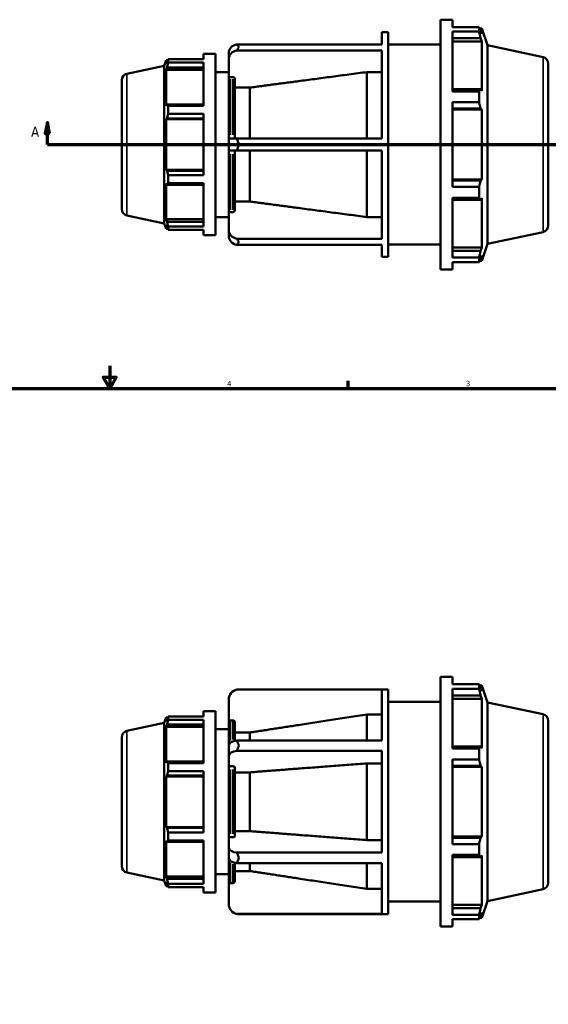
# Model space of a CAD drawing. Header units: inches. Extents: x -3.8 to 53.2, y -14.1 to 34.1.
# Tile 5 of 8: x 15.4 to 24.8, y 10 to 27.6. Entities that reach past the tile are written whole.
import ezdxf

# ---------------------------------------------------------------- set-up
doc = ezdxf.new("R2010")
doc.units = ezdxf.units.IN
doc.header["$MEASUREMENT"] = 0
for name, color, linetype, lineweight in [('Border (ANSI)', 7, 'Continuous', 70), ('Section Line (ANSI)', 7, 'Continuous', 70), ('Visible (ANSI)', 7, 'Continuous', 50), ('Visible Narrow (ANSI)', 7, 'Continuous', 35)]:
    doc.layers.add(name, color=color, linetype=linetype, lineweight=lineweight)
doc.styles.add('Label Text (ANSI)', font='tahoma.ttf')
doc.styles.add('Note Text (ANSI)', font='tahoma.ttf')

# ---------------------------------------------------------------- blocks, each defined once
blk = doc.blocks.new('Borders Default Border')
at = {"layer": 'Border (ANSI)'}
blk.add_line((21.25, 21), (21.25, 21.134), dxfattribs=at)
at = {"layer": 'Border (ANSI)', "flags": 128}
for points in [[(17, 21.4), (17, 21), (16.885, 21.2), (17.115, 21.2), (17, 21)], [(0.5, 1), (0.5, 21), (33.5, 21), (33.5, 1), (0.5, 1)]]:
    blk.add_lwpolyline(points, dxfattribs=at)
at = {"layer": 'Border (ANSI)', "color": 5, "true_color": 0x0000ff, "char_height": 0.0945, "attachment_point": 7, "style": 'Note Text (ANSI)'}
for s, insert in [('4', (19.092, 21.04)), ('3', (23.346, 21.038))]:
    blk.add_mtext(s, dxfattribs=dict(at, insert=insert))
blk = doc.blocks.new('2dTransSection0')
at = {"layer": 'Section Line (ANSI)', "linetype": 'Continuous'}
for p, q in [((15.89, 25.739), (15.851, 25.542)), ((15.89, 25.542), (15.89, 25.739)), ((15.93, 25.542), (15.89, 25.739)), ((33.861, 25.739), (33.821, 25.542)), ((33.861, 25.542), (33.861, 25.739)), ((33.9, 25.542), (33.861, 25.739)), ((15.851, 25.542), (15.93, 25.542)), ((15.89, 25.345), (15.89, 25.542)), ((33.821, 25.542), (33.9, 25.542)), ((33.861, 25.345), (33.861, 25.542)), ((15.89, 25.345), (16.249, 25.345)), ((33.502, 25.345), (33.861, 25.345))]:
    blk.add_line(p, q, dxfattribs=at)
at = {"layer": 'Section Line (ANSI)'}
blk.add_line((15.89, 25.345), (33.861, 25.345), dxfattribs=at)
at = {"layer": 'Section Line (ANSI)', "linetype": 'Continuous', "flags": 128}
for points in [[(15.93, 25.542), (15.89, 25.739), (15.851, 25.542), (15.93, 25.542)], [(33.9, 25.542), (33.861, 25.739), (33.821, 25.542), (33.9, 25.542)]]:
    blk.add_lwpolyline(points, dxfattribs=at)
at = {"layer": 'Section Line (ANSI)'}
for points in [[(15.93, 25.542), (15.89, 25.739), (15.851, 25.542), (15.93, 25.542)], [(33.9, 25.542), (33.861, 25.739), (33.821, 25.542), (33.9, 25.542)]]:
    blk.add_solid(points, dxfattribs=at)
at = {"layer": 'Section Line (ANSI)', "char_height": 0.18, "attachment_point": 7, "style": 'Label Text (ANSI)'}
for insert in [(15.6, 25.483), (33.997, 25.483)]:
    blk.add_mtext('A', dxfattribs=dict(at, insert=insert))

msp = doc.modelspace()

# ---------------------------------------------------------------- linework, layer by layer
at = {"layer": 'Visible (ANSI)'}
for p, q in [((22.891, 23.12), (22.891, 27.57)), ((22.891, 27.57), (23.106, 27.57)), ((23.106, 27.438), (23.106, 27.57)), ((23.106, 27.438), (23.578, 27.438)), ((23.578, 27.358), (23.578, 27.438)), ((23.591, 27.414), (23.629, 27.414)), ((23.629, 27.318), (23.607, 27.382)), ((23.727, 27.114), (23.629, 27.414)), ((23.629, 27.318), (23.629, 27.414)), ((21.85, 27.13), (21.85, 27.347)), ((21.85, 27.347), (21.958, 27.347)), ((21.958, 23.342), (21.958, 27.347)), ((23.106, 26.292), (23.106, 27.358)), ((23.578, 27.358), (23.106, 27.358)), ((23.106, 27.239), (23.607, 27.239)), ((23.607, 27.239), (23.629, 27.18)), ((19.267, 27.13), (21.85, 27.13)), ((21.85, 27.023), (19.267, 27.023)), ((21.85, 25.452), (21.85, 27.023)), ((21.958, 27.125), (22.891, 27.125)), ((23.106, 27.18), (23.629, 27.18)), ((23.629, 26.3), (23.629, 27.18)), ((23.727, 23.576), (23.727, 27.114)), ((24.718, 26.903), (23.727, 27.114)), ((17.973, 26.749), (18.005, 26.847)), ((18.005, 26.847), (18.005, 26.777)), ((18.033, 26.847), (18.005, 26.847)), ((18.042, 26.864), (18.67, 26.864)), ((18.042, 26.806), (18.042, 26.864)), ((18.67, 26.96), (18.67, 26.864)), ((18.67, 26.96), (18.885, 26.96)), ((18.885, 26.96), (18.885, 23.73)), ((19.121, 26.979), (19.121, 26.871)), ((19.121, 26.871), (19.121, 26.517)), ((17.307, 26.608), (17.973, 26.749)), ((17.973, 23.94), (17.973, 26.749)), ((18.021, 26.823), (18.005, 26.777)), ((18.005, 26.677), (18.021, 26.72)), ((18.67, 26.677), (18.005, 26.677)), ((18.005, 26.677), (18.005, 26.038)), ((18.021, 26.72), (18.67, 26.72)), ((18.67, 26.806), (18.042, 26.806)), ((18.67, 26.806), (18.67, 26.033)), ((24.812, 26.787), (24.812, 23.903)), ((17.214, 24.197), (17.214, 26.492)), ((18.885, 26.637), (19.121, 26.637)), ((19.121, 25.452), (19.121, 26.517)), ((19.196, 26.546), (19.154, 26.546)), ((19.229, 26.517), (19.229, 25.452)), ((21.582, 25.452), (21.582, 26.637)), ((21.85, 26.637), (21.582, 26.637)), ((19.497, 26.36), (19.229, 26.36)), ((19.497, 25.452), (19.497, 26.36)), ((23.607, 26.331), (23.106, 26.331)), ((23.629, 26.3), (23.607, 26.331)), ((23.106, 26.292), (23.578, 26.292)), ((23.578, 26.098), (23.578, 26.292)), ((18.021, 26.061), (18.005, 26.038)), ((18.67, 26.061), (18.021, 26.061)), ((18.042, 26.033), (18.67, 26.033)), ((18.042, 25.892), (18.042, 26.033)), ((23.106, 24.591), (23.106, 26.098)), ((23.578, 26.098), (23.106, 26.098)), ((23.106, 25.987), (23.607, 25.987)), ((23.106, 25.967), (23.629, 25.967)), ((23.607, 25.987), (23.629, 25.967)), ((23.629, 24.723), (23.629, 25.967)), ((18.005, 25.796), (18.021, 25.811)), ((18.67, 25.796), (18.005, 25.796)), ((18.005, 25.796), (18.005, 24.893)), ((18.021, 25.811), (18.67, 25.811)), ((18.67, 25.892), (18.042, 25.892)), ((18.67, 25.892), (18.67, 24.798)), ((19.121, 25.452), (19.121, 25.237)), ((19.121, 25.452), (19.267, 25.452)), ((19.267, 25.452), (21.85, 25.452)), ((19.267, 25.237), (19.121, 25.237)), ((19.121, 24.172), (19.121, 25.237)), ((19.229, 25.237), (19.229, 24.172)), ((21.85, 25.237), (19.267, 25.237)), ((19.497, 24.33), (19.497, 25.237)), ((21.582, 24.053), (21.582, 25.237)), ((21.85, 23.667), (21.85, 25.237)), ((18.67, 24.893), (18.005, 24.893)), ((18.021, 24.879), (18.005, 24.893)), ((18.67, 24.879), (18.021, 24.879)), ((18.042, 24.798), (18.67, 24.798)), ((18.042, 24.657), (18.042, 24.798)), ((18.005, 24.651), (18.005, 24.013)), ((18.005, 24.651), (18.021, 24.629)), ((18.021, 24.629), (18.67, 24.629)), ((18.67, 24.657), (18.042, 24.657)), ((18.67, 24.657), (18.67, 23.884)), ((23.106, 24.723), (23.629, 24.723)), ((23.607, 24.702), (23.106, 24.702)), ((23.106, 24.591), (23.578, 24.591)), ((23.578, 24.397), (23.578, 24.591)), ((23.629, 24.723), (23.607, 24.702)), ((23.106, 23.332), (23.106, 24.397)), ((23.578, 24.397), (23.106, 24.397)), ((23.607, 24.359), (23.629, 24.389)), ((23.629, 23.509), (23.629, 24.389)), ((19.229, 24.33), (19.497, 24.33)), ((23.106, 24.359), (23.607, 24.359)), ((17.307, 24.082), (17.973, 23.94)), ((18.885, 24.053), (19.121, 24.053)), ((19.121, 24.172), (19.121, 23.819)), ((19.154, 24.143), (19.196, 24.143)), ((21.582, 24.053), (21.85, 24.053)), ((17.973, 23.94), (18.005, 23.843)), ((18.67, 24.013), (18.005, 24.013)), ((18.021, 23.97), (18.005, 24.013)), ((18.005, 23.912), (18.005, 23.843)), ((18.005, 23.912), (18.021, 23.866)), ((18.67, 23.97), (18.021, 23.97)), ((18.042, 23.884), (18.67, 23.884)), ((18.042, 23.825), (18.042, 23.884)), ((18.033, 23.843), (18.005, 23.843)), ((18.67, 23.825), (18.042, 23.825)), ((18.67, 23.825), (18.67, 23.73)), ((18.67, 23.73), (18.885, 23.73)), ((19.121, 23.819), (19.121, 23.711)), ((24.718, 23.787), (23.727, 23.576)), ((19.267, 23.667), (21.85, 23.667)), ((21.85, 23.559), (19.267, 23.559)), ((21.85, 23.342), (21.85, 23.559)), ((21.958, 23.565), (22.891, 23.565)), ((23.106, 23.509), (23.629, 23.509)), ((23.629, 23.509), (23.607, 23.45)), ((23.727, 23.576), (23.629, 23.276)), ((21.85, 23.342), (21.958, 23.342)), ((23.607, 23.45), (23.106, 23.45)), ((23.607, 23.308), (23.629, 23.371)), ((23.629, 23.276), (23.629, 23.371)), ((23.106, 23.332), (23.578, 23.332)), ((23.106, 23.12), (23.106, 23.251)), ((23.578, 23.251), (23.106, 23.251)), ((23.578, 23.251), (23.578, 23.332)), ((23.591, 23.276), (23.629, 23.276)), ((22.891, 23.12), (23.106, 23.12)), ((22.891, 11.411), (22.891, 15.861)), ((22.891, 15.861), (23.106, 15.861)), ((23.106, 15.73), (23.106, 15.861)), ((21.85, 15.636), (19.267, 15.636)), ((19.299, 15.638), (21.958, 15.638)), ((21.85, 14.729), (21.85, 15.636)), ((21.958, 11.633), (21.958, 15.638)), ((23.106, 15.73), (23.578, 15.73)), ((23.106, 14.584), (23.106, 15.649)), ((23.578, 15.649), (23.106, 15.649)), ((23.578, 15.649), (23.578, 15.73)), ((23.591, 15.705), (23.629, 15.705)), ((23.629, 15.609), (23.607, 15.673)), ((23.727, 15.405), (23.629, 15.705)), ((23.629, 15.609), (23.629, 15.705)), ((19.121, 15.46), (19.121, 15.052)), ((23.106, 15.531), (23.607, 15.531)), ((23.106, 15.471), (23.629, 15.471)), ((23.607, 15.531), (23.629, 15.471)), ((23.629, 14.591), (23.629, 15.471)), ((21.958, 15.416), (22.891, 15.416)), ((23.727, 11.867), (23.727, 15.405)), ((24.718, 15.194), (23.727, 15.405)), ((17.973, 15.041), (18.005, 15.138)), ((18.005, 15.138), (18.005, 15.068)), ((18.033, 15.138), (18.005, 15.138)), ((18.021, 15.115), (18.005, 15.068)), ((18.042, 15.156), (18.67, 15.156)), ((18.042, 15.097), (18.042, 15.156)), ((18.67, 15.097), (18.042, 15.097)), ((18.67, 15.251), (18.67, 15.156)), ((18.67, 15.251), (18.885, 15.251)), ((18.67, 15.097), (18.67, 14.324)), ((18.885, 15.251), (18.885, 12.021)), ((21.582, 14.729), (21.582, 15.19)), ((21.85, 15.19), (21.582, 15.19)), ((17.307, 14.899), (17.973, 15.041)), ((17.973, 12.231), (17.973, 15.041)), ((18.005, 14.968), (18.021, 15.011)), ((18.67, 14.968), (18.005, 14.968)), ((18.005, 14.968), (18.005, 14.329)), ((18.021, 15.011), (18.67, 15.011)), ((18.885, 14.928), (19.121, 14.928)), ((19.121, 14.641), (19.121, 15.052)), ((19.196, 15.085), (19.154, 15.085)), ((19.229, 15.052), (19.229, 14.723)), ((24.812, 15.078), (24.812, 12.194)), ((17.214, 12.489), (17.214, 14.783)), ((19.497, 14.87), (19.229, 14.87)), ((19.497, 14.729), (19.497, 14.87)), ((19.121, 14.641), (19.121, 14.455)), ((19.267, 14.729), (21.85, 14.729)), ((23.607, 14.622), (23.106, 14.622)), ((23.106, 14.584), (23.578, 14.584)), ((23.578, 14.389), (23.578, 14.584)), ((23.629, 14.591), (23.607, 14.622)), ((19.121, 14.455), (19.121, 14.251)), ((21.85, 14.543), (19.267, 14.543)), ((21.85, 12.729), (21.85, 14.543)), ((23.106, 12.883), (23.106, 14.389)), ((23.578, 14.389), (23.106, 14.389)), ((18.021, 14.352), (18.005, 14.329)), ((18.67, 14.352), (18.021, 14.352)), ((18.042, 14.324), (18.67, 14.324)), ((18.042, 14.183), (18.042, 14.324)), ((19.121, 13.021), (19.121, 14.251)), ((19.196, 14.267), (19.154, 14.267)), ((19.229, 14.251), (19.229, 13.021)), ((21.582, 12.952), (21.582, 14.32)), ((21.85, 14.32), (21.582, 14.32)), ((23.106, 14.278), (23.607, 14.278)), ((23.106, 14.258), (23.629, 14.258)), ((23.607, 14.278), (23.629, 14.258)), ((23.629, 13.014), (23.629, 14.258)), ((18.005, 14.088), (18.021, 14.102)), ((18.67, 14.088), (18.005, 14.088)), ((18.005, 14.088), (18.005, 13.184)), ((18.021, 14.102), (18.67, 14.102)), ((18.67, 14.183), (18.042, 14.183)), ((18.67, 14.183), (18.67, 13.089)), ((19.497, 14.16), (19.229, 14.16)), ((19.497, 13.112), (19.497, 14.16)), ((18.67, 13.184), (18.005, 13.184)), ((18.021, 13.17), (18.005, 13.184)), ((18.67, 13.17), (18.021, 13.17)), ((18.042, 13.089), (18.67, 13.089)), ((18.042, 12.948), (18.042, 13.089)), ((19.121, 13.021), (19.121, 12.817)), ((19.154, 13.004), (19.196, 13.004)), ((19.229, 13.112), (19.497, 13.112)), ((23.106, 13.014), (23.629, 13.014)), ((23.607, 12.994), (23.106, 12.994)), ((23.629, 13.014), (23.607, 12.994)), ((18.005, 12.942), (18.021, 12.92)), ((18.005, 12.942), (18.005, 12.304)), ((18.021, 12.92), (18.67, 12.92)), ((18.67, 12.948), (18.042, 12.948)), ((18.67, 12.948), (18.67, 12.175)), ((19.121, 12.817), (19.121, 12.63)), ((21.582, 12.952), (21.85, 12.952)), ((23.106, 12.883), (23.578, 12.883)), ((23.578, 12.688), (23.578, 12.883)), ((19.267, 12.729), (21.85, 12.729)), ((23.106, 11.623), (23.106, 12.688)), ((23.578, 12.688), (23.106, 12.688)), ((23.106, 12.65), (23.607, 12.65)), ((23.607, 12.65), (23.629, 12.681)), ((23.629, 11.801), (23.629, 12.681)), ((19.121, 12.22), (19.121, 12.63)), ((19.229, 12.549), (19.229, 12.22)), ((21.85, 12.543), (19.267, 12.543)), ((19.497, 12.402), (19.497, 12.543)), ((21.582, 12.082), (21.582, 12.543)), ((21.85, 11.636), (21.85, 12.543)), ((17.307, 12.373), (17.973, 12.231)), ((18.67, 12.304), (18.005, 12.304)), ((18.021, 12.261), (18.005, 12.304)), ((18.885, 12.344), (19.121, 12.344)), ((19.229, 12.402), (19.497, 12.402)), ((17.973, 12.231), (18.005, 12.134)), ((18.005, 12.204), (18.021, 12.157)), ((18.005, 12.204), (18.005, 12.134)), ((18.033, 12.134), (18.005, 12.134)), ((18.67, 12.261), (18.021, 12.261)), ((18.042, 12.175), (18.67, 12.175)), ((18.042, 12.116), (18.042, 12.175)), ((18.67, 12.116), (18.042, 12.116)), ((18.67, 12.116), (18.67, 12.021)), ((19.121, 12.22), (19.121, 11.811)), ((19.154, 12.186), (19.196, 12.186)), ((18.67, 12.021), (18.885, 12.021)), ((21.582, 12.082), (21.85, 12.082)), ((24.718, 12.078), (23.727, 11.867)), ((21.958, 11.856), (22.891, 11.856)), ((23.106, 11.801), (23.629, 11.801)), ((23.629, 11.801), (23.607, 11.741)), ((23.727, 11.867), (23.629, 11.567)), ((19.267, 11.636), (21.85, 11.636)), ((19.299, 11.633), (21.958, 11.633)), ((23.607, 11.741), (23.106, 11.741)), ((23.106, 11.623), (23.578, 11.623)), ((23.578, 11.542), (23.578, 11.623)), ((23.607, 11.599), (23.629, 11.662)), ((23.629, 11.567), (23.629, 11.662)), ((22.891, 11.411), (23.106, 11.411)), ((23.106, 11.411), (23.106, 11.542)), ((23.578, 11.542), (23.106, 11.542)), ((23.591, 11.567), (23.629, 11.567))]:
    msp.add_line(p, q, dxfattribs=at)
for centre, radius, start, end in [((24.694, 26.787), 0.118, 0, 78), ((17.332, 26.492), 0.118, 102, 180), ((17.332, 24.197), 0.118, 180, 258), ((24.694, 23.903), 0.118, 282, 0), ((19.299, 15.46), 0.178, 100.3504, 180), ((24.694, 15.078), 0.118, 0, 78), ((17.332, 14.783), 0.118, 102, 180), ((17.332, 12.489), 0.118, 180, 258), ((24.694, 12.194), 0.118, 282, 0), ((19.299, 11.811), 0.178, 180, 259.6496)]:
    msp.add_arc(centre, radius, start, end, dxfattribs=at)
for centre, ratio, start_param, end_param in [((19.299, 26.979), 0.866025, 4.893037, 6.283185), ((19.299, 26.871), 0.866025, 4.893037, 6.283185), ((19.299, 23.819), 0.866025, 0, 1.390148), ((19.299, 23.711), 0.866025, 0, 1.390148), ((19.299, 14.641), 0.5, 4.893037, 6.283185), ((19.299, 14.455), 0.5, 4.893037, 6.283185), ((19.299, 12.817), 0.5, 0, 1.390148), ((19.299, 12.63), 0.5, 0, 1.390148)]:
    msp.add_ellipse(centre, major_axis=(-0.178, 0), ratio=ratio, start_param=start_param, end_param=end_param, dxfattribs=at)
for points, weights in [([(23.578, 27.438), (23.593, 27.41), (23.607, 27.382)], [1, 1.00262022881, 1.00442671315]), ([(23.607, 27.239), (23.593, 27.297), (23.578, 27.358)], [1.00442671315, 1.00262022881, 1]), ([(18.021, 26.823), (18.031, 26.844), (18.042, 26.864)], [1.0021421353, 1.00147934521, 1]), ([(18.042, 26.806), (18.031, 26.762), (18.021, 26.72)], [1, 1.00147934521, 1.0021421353]), ([(21.582, 26.637), (20.42, 26.482), (19.497, 26.36)], [1, 1.00660803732, 1]), ([(23.578, 26.292), (23.593, 26.312), (23.607, 26.331)], [1, 1.00262022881, 1.00442671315]), ([(18.021, 26.061), (18.031, 26.047), (18.042, 26.033)], [1.0021421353, 1.00147934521, 1]), ([(23.607, 25.987), (23.593, 26.042), (23.578, 26.098)], [1.00442671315, 1.00262022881, 1]), ([(18.042, 25.892), (18.031, 25.851), (18.021, 25.811)], [1, 1.00147934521, 1.0021421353]), ([(18.021, 24.879), (18.031, 24.839), (18.042, 24.798)], [1.0021421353, 1.00147934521, 1]), ([(18.042, 24.657), (18.031, 24.643), (18.021, 24.629)], [1, 1.00147934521, 1.0021421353]), ([(23.578, 24.591), (23.593, 24.648), (23.607, 24.702)], [1, 1.00262022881, 1.00442671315]), ([(23.607, 24.359), (23.593, 24.377), (23.578, 24.397)], [1.00442671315, 1.00262022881, 1]), ([(19.497, 24.33), (20.42, 24.207), (21.582, 24.053)], [1, 1.00660803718, 1]), ([(18.021, 23.97), (18.031, 23.927), (18.042, 23.884)], [1.0021421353, 1.00147934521, 1]), ([(18.042, 23.825), (18.031, 23.846), (18.021, 23.866)], [1, 1.00147934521, 1.0021421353]), ([(23.578, 23.332), (23.593, 23.392), (23.607, 23.45)], [1, 1.00262022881, 1.00442671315]), ([(23.607, 23.308), (23.593, 23.28), (23.578, 23.251)], [1.00442671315, 1.00262022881, 1]), ([(23.578, 15.73), (23.593, 15.701), (23.607, 15.673)], [1, 1.00262022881, 1.00442671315]), ([(23.607, 15.531), (23.593, 15.589), (23.578, 15.649)], [1.00442671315, 1.00262022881, 1]), ([(18.021, 15.115), (18.031, 15.135), (18.042, 15.156)], [1.0021421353, 1.00147934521, 1]), ([(18.042, 15.097), (18.031, 15.053), (18.021, 15.011)], [1, 1.00147934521, 1.0021421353]), ([(21.582, 15.19), (20.42, 15.012), (19.497, 14.87)], [1, 1.00660803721, 1]), ([(23.578, 14.584), (23.593, 14.603), (23.607, 14.622)], [1, 1.00262022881, 1.00442671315]), ([(23.607, 14.278), (23.593, 14.333), (23.578, 14.389)], [1.00442671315, 1.00262022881, 1]), ([(18.021, 14.352), (18.031, 14.338), (18.042, 14.324)], [1.0021421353, 1.00147934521, 1]), ([(21.582, 14.32), (20.42, 14.231), (19.497, 14.16)], [1, 1.00660803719, 1]), ([(18.042, 14.183), (18.031, 14.142), (18.021, 14.102)], [1, 1.00147934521, 1.0021421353]), ([(18.021, 13.17), (18.031, 13.13), (18.042, 13.089)], [1.0021421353, 1.00147934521, 1]), ([(19.497, 13.112), (20.42, 13.041), (21.582, 12.952)], [1, 1.00660803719, 1]), ([(23.578, 12.883), (23.593, 12.939), (23.607, 12.994)], [1, 1.00262022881, 1.00442671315]), ([(18.042, 12.948), (18.031, 12.934), (18.021, 12.92)], [1, 1.00147934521, 1.0021421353]), ([(23.607, 12.65), (23.593, 12.669), (23.578, 12.688)], [1.00442671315, 1.00262022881, 1]), ([(19.497, 12.402), (20.42, 12.26), (21.582, 12.082)], [1, 1.00660803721, 1]), ([(18.021, 12.261), (18.031, 12.219), (18.042, 12.175)], [1.0021421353, 1.00147934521, 1]), ([(18.042, 12.116), (18.031, 12.137), (18.021, 12.157)], [1, 1.00147934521, 1.0021421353]), ([(23.578, 11.623), (23.593, 11.683), (23.607, 11.741)], [1, 1.00262022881, 1.00442671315]), ([(23.607, 11.599), (23.593, 11.571), (23.578, 11.542)], [1.00442671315, 1.00262022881, 1])]:
    msp.add_rational_spline(points, weights, degree=2, dxfattribs=at)
for points in [[(19.299, 27.079), (19.289, 27.096), (19.278, 27.114), (19.267, 27.13)], [(19.267, 27.023), (19.278, 27.043), (19.289, 27.062), (19.299, 27.079)], [(19.299, 25.345), (19.289, 25.379), (19.278, 25.416), (19.267, 25.452)], [(19.267, 25.237), (19.278, 25.274), (19.289, 25.31), (19.299, 25.345)], [(19.299, 23.611), (19.289, 23.628), (19.278, 23.647), (19.267, 23.667)], [(19.267, 23.559), (19.278, 23.576), (19.289, 23.593), (19.299, 23.611)], [(19.267, 15.636), (19.278, 15.638), (19.289, 15.638), (19.299, 15.638)], [(19.299, 14.637), (19.289, 14.667), (19.278, 14.698), (19.267, 14.729)], [(19.267, 14.543), (19.278, 14.575), (19.289, 14.607), (19.299, 14.637)], [(19.299, 12.635), (19.289, 12.665), (19.278, 12.697), (19.267, 12.729)], [(19.267, 12.543), (19.278, 12.574), (19.289, 12.605), (19.299, 12.635)], [(19.299, 11.633), (19.289, 11.633), (19.278, 11.634), (19.267, 11.636)]]:
    msp.add_open_spline(points, degree=3, dxfattribs=at)
for points, knots in [([(19.154, 26.546), (19.15, 26.546), (19.145, 26.545), (19.138, 26.543), (19.134, 26.54), (19.128, 26.535), (19.125, 26.532), (19.122, 26.525), (19.121, 26.521), (19.121, 26.517)], [0, 0, 0, 0, 0.0311465, 0.0311465, 0.0623368, 0.0623368, 0.0935815, 0.0935815, 0.1248735, 0.1248735, 0.1248735, 0.1248735]), ([(19.229, 26.517), (19.229, 26.521), (19.228, 26.525), (19.225, 26.532), (19.223, 26.535), (19.217, 26.54), (19.213, 26.543), (19.205, 26.545), (19.2, 26.546), (19.196, 26.546)], [-0.1248735, -0.1248735, -0.1248735, -0.1248735, -0.0935815, -0.0935815, -0.0623368, -0.0623368, -0.0311465, -0.0311465, 0, 0, 0, 0]), ([(19.121, 24.172), (19.121, 24.169), (19.122, 24.164), (19.125, 24.158), (19.128, 24.154), (19.134, 24.149), (19.138, 24.147), (19.145, 24.144), (19.15, 24.143), (19.154, 24.143)], [-0.1248735, -0.1248735, -0.1248735, -0.1248735, -0.0935815, -0.0935815, -0.0623368, -0.0623368, -0.0311465, -0.0311465, 0, 0, 0, 0]), ([(19.196, 24.143), (19.2, 24.143), (19.205, 24.144), (19.213, 24.147), (19.217, 24.149), (19.223, 24.154), (19.225, 24.158), (19.228, 24.164), (19.229, 24.169), (19.229, 24.172)], [0, 0, 0, 0, 0.0311465, 0.0311465, 0.0623368, 0.0623368, 0.0935815, 0.0935815, 0.1248735, 0.1248735, 0.1248735, 0.1248735]), ([(19.154, 15.085), (19.15, 15.085), (19.145, 15.085), (19.138, 15.081), (19.134, 15.079), (19.128, 15.073), (19.125, 15.069), (19.122, 15.061), (19.121, 15.056), (19.121, 15.052)], [0, 0, 0, 0, 0.0311465, 0.0311465, 0.0623368, 0.0623368, 0.0935815, 0.0935815, 0.1248735, 0.1248735, 0.1248735, 0.1248735]), ([(19.229, 15.052), (19.229, 15.056), (19.228, 15.061), (19.225, 15.069), (19.223, 15.073), (19.217, 15.079), (19.213, 15.081), (19.205, 15.085), (19.2, 15.085), (19.196, 15.085)], [-0.1248735, -0.1248735, -0.1248735, -0.1248735, -0.0935815, -0.0935815, -0.0623368, -0.0623368, -0.0311465, -0.0311465, 0, 0, 0, 0]), ([(19.154, 14.267), (19.15, 14.267), (19.145, 14.267), (19.138, 14.265), (19.134, 14.264), (19.128, 14.261), (19.125, 14.259), (19.122, 14.255), (19.121, 14.253), (19.121, 14.251)], [0, 0, 0, 0, 0.0311465, 0.0311465, 0.0623368, 0.0623368, 0.0935815, 0.0935815, 0.1248735, 0.1248735, 0.1248735, 0.1248735]), ([(19.229, 14.251), (19.229, 14.253), (19.228, 14.255), (19.225, 14.259), (19.223, 14.261), (19.217, 14.264), (19.213, 14.265), (19.205, 14.267), (19.2, 14.267), (19.196, 14.267)], [-0.1248735, -0.1248735, -0.1248735, -0.1248735, -0.0935815, -0.0935815, -0.0623368, -0.0623368, -0.0311465, -0.0311465, 0, 0, 0, 0]), ([(19.121, 13.021), (19.121, 13.019), (19.122, 13.017), (19.125, 13.013), (19.128, 13.011), (19.134, 13.008), (19.138, 13.007), (19.145, 13.005), (19.15, 13.004), (19.154, 13.004)], [-0.1248735, -0.1248735, -0.1248735, -0.1248735, -0.0935815, -0.0935815, -0.0623368, -0.0623368, -0.0311465, -0.0311465, 0, 0, 0, 0]), ([(19.196, 13.004), (19.2, 13.004), (19.205, 13.005), (19.213, 13.007), (19.217, 13.008), (19.223, 13.011), (19.225, 13.013), (19.228, 13.017), (19.229, 13.019), (19.229, 13.021)], [0, 0, 0, 0, 0.0311465, 0.0311465, 0.0623368, 0.0623368, 0.0935815, 0.0935815, 0.1248735, 0.1248735, 0.1248735, 0.1248735]), ([(19.121, 12.22), (19.121, 12.216), (19.122, 12.211), (19.125, 12.203), (19.128, 12.199), (19.134, 12.193), (19.138, 12.191), (19.145, 12.187), (19.15, 12.186), (19.154, 12.186)], [-0.1248735, -0.1248735, -0.1248735, -0.1248735, -0.0935815, -0.0935815, -0.0623368, -0.0623368, -0.0311465, -0.0311465, 0, 0, 0, 0]), ([(19.196, 12.186), (19.2, 12.186), (19.205, 12.187), (19.213, 12.191), (19.217, 12.193), (19.223, 12.199), (19.225, 12.203), (19.228, 12.211), (19.229, 12.216), (19.229, 12.22)], [0, 0, 0, 0, 0.0311465, 0.0311465, 0.0623368, 0.0623368, 0.0935815, 0.0935815, 0.1248735, 0.1248735, 0.1248735, 0.1248735])]:
    msp.add_open_spline(points, degree=3, knots=knots, dxfattribs=at)
at = {"layer": 'Visible Narrow (ANSI)'}
for p, q in [((24.718, 23.806), (24.718, 26.884)), ((17.307, 26.592), (17.307, 24.097)), ((19.154, 26.508), (19.154, 25.517)), ((19.196, 25.517), (19.196, 26.508)), ((19.154, 25.172), (19.154, 24.181)), ((19.196, 24.181), (19.196, 25.172)), ((24.718, 12.097), (24.718, 15.175)), ((19.154, 15.081), (19.154, 14.727)), ((19.196, 14.746), (19.196, 15.081)), ((17.307, 14.883), (17.307, 12.388)), ((19.154, 14.208), (19.154, 13.064)), ((19.196, 13.064), (19.196, 14.208)), ((19.154, 12.545), (19.154, 12.191)), ((19.196, 12.191), (19.196, 12.526))]:
    msp.add_line(p, q, dxfattribs=at)

# ---------------------------------------------------------------- block references
msp.add_blockref('Borders Default Border', (0, 0))
at = {"layer": 'Section Line (ANSI)'}
msp.add_blockref('2dTransSection0', (0, 0), dxfattribs=at)

doc.saveas('drawing.dxf')
